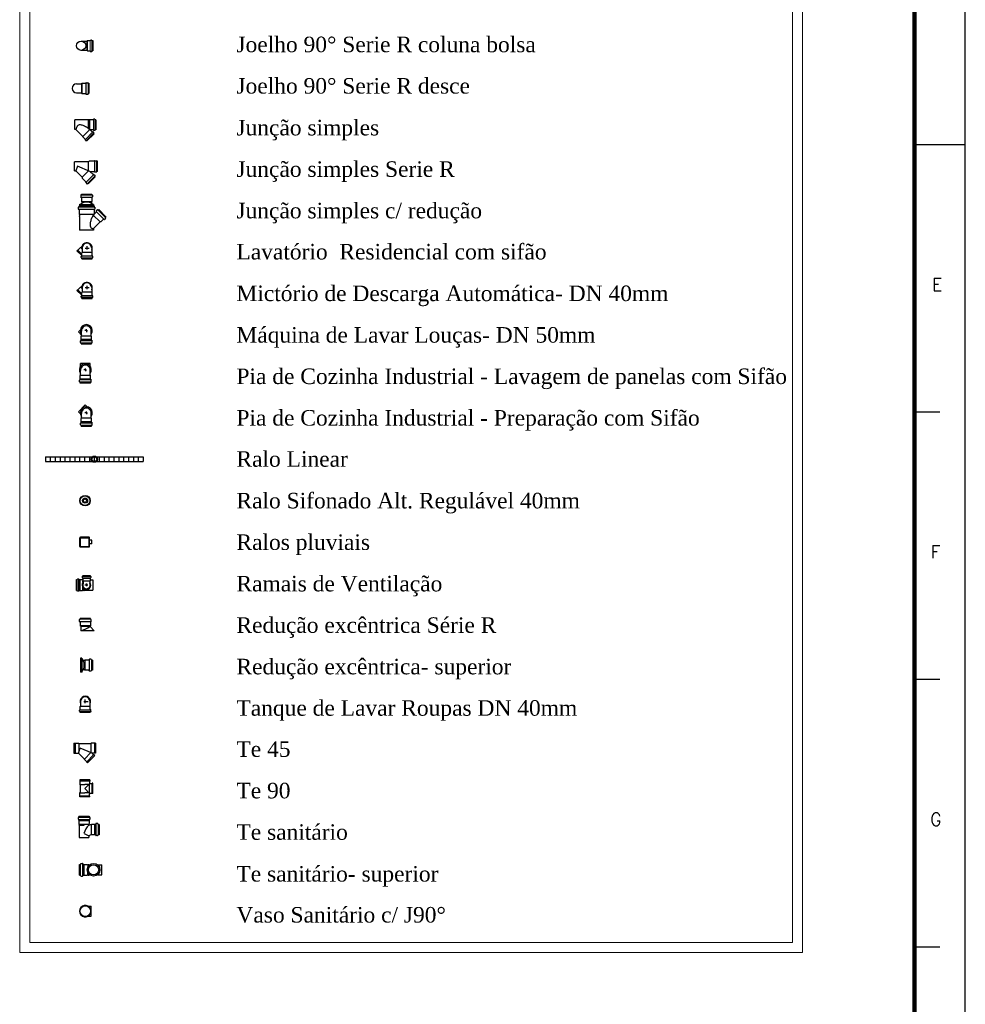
# Model space of a CAD drawing. Header units: millimetres. Extents: x 664 to 730045, y -4 to 80.
# Tile 77 of 78: x 764 to 783, y 42 to 62. Entities that reach past the tile are written whole.
import ezdxf

# ---------------------------------------------------------------- set-up
doc = ezdxf.new("R2010")
doc.units = ezdxf.units.MM
doc.header["$MEASUREMENT"] = 0
for name, color, linetype, lineweight in [('DI-Níveis', 7, 'Continuous', 20), ('DI-Textos', 7, 'Continuous', 20), ('Simbolos', 1, 'Continuous', 30), ('SIMBOLOS INT', 8, 'Continuous', 5), ('Simbolos_int', 1, 'Continuous', 30)]:
    doc.layers.add(name, color=color, linetype=linetype, lineweight=lineweight)
doc.layers.add('Margem', color=4, linetype='Continuous')
doc.styles.add('ROMANS', font='ROMANS')
doc.styles.add('TimesNewRoman', font='times.ttf')

msp = doc.modelspace()

# ---------------------------------------------------------------- linework, layer by layer
at = {"color": 1}
for p, q in [((764.9593, 53.2526), (764.9593, 53.1632)), ((764.9593, 53.2526), (766.8838, 53.2526)), ((765.056, 53.2526), (765.056, 53.1632)), ((765.1526, 53.2526), (765.1526, 53.1632)), ((765.2478, 53.2526), (765.2478, 53.1632)), ((765.3445, 53.2526), (765.3445, 53.1632)), ((765.4412, 53.2526), (765.4412, 53.1632)), ((765.5364, 53.2526), (765.5364, 53.1632)), ((765.633, 53.2526), (765.633, 53.1632)), ((765.7297, 53.2526), (765.7297, 53.1632)), ((765.8249, 53.2526), (765.8249, 53.1632)), ((765.9216, 53.2526), (765.9216, 53.1632)), ((766.0182, 53.2526), (766.0182, 53.1632)), ((766.1134, 53.2526), (766.1134, 53.1632)), ((766.2101, 53.2526), (766.2101, 53.1632)), ((766.3068, 53.2526), (766.3068, 53.1632)), ((766.402, 53.2526), (766.402, 53.1632)), ((766.4986, 53.2526), (766.4986, 53.1632)), ((766.5953, 53.2526), (766.5953, 53.1632)), ((766.6905, 53.2526), (766.6905, 53.1632)), ((766.7872, 53.2526), (766.7872, 53.1632)), ((766.8838, 53.2526), (766.8838, 53.1632)), ((764.9593, 53.1632), (766.8838, 53.1632))]:
    msp.add_line(p, q, dxfattribs=at)
at = {"layer": 'DI-Níveis', "linetype": 'Continuous'}
for p, q in [((764.4538, 77.7434), (764.4538, 43.5103)), ((779.8538, 77.7434), (779.8538, 43.5103)), ((764.6538, 77.5434), (764.6538, 43.7103)), ((779.6538, 77.5434), (779.6538, 43.7103)), ((764.6538, 43.7103), (779.6538, 43.7103)), ((764.4538, 43.5103), (779.8538, 43.5103))]:
    msp.add_line(p, q, dxfattribs=at)
at = {"layer": 'Margem', "color": 1}
for p, q in [((783.0538, -3.6803), (783.0538, 80.4197)), ((782.0538, 59.3947), (783.0538, 59.3947)), ((782.0538, 54.1385), (782.5538, 54.1385)), ((782.0538, 48.8822), (782.5538, 48.8822)), ((782.0538, 43.626), (782.5538, 43.626))]:
    msp.add_line(p, q, dxfattribs=at)
at = {"layer": 'Margem', "lineweight": 100}
msp.add_line((782.0538, 79.4197), (782.0538, -2.6803), dxfattribs=at)
at = {"layer": 'Simbolos'}
for p, q in [((765.6623, 61.4263), (765.7768, 61.4263)), ((765.7768, 61.4263), (765.7859, 61.4354)), ((765.7859, 61.4354), (765.8368, 61.4354)), ((765.8387, 61.4354), (765.8387, 61.4445)), ((765.8405, 61.4463), (765.8696, 61.4463)), ((765.8732, 61.4445), (765.8732, 61.4354)), ((765.8732, 61.4354), (765.8896, 61.4354)), ((765.8896, 61.4354), (765.8896, 61.2354)), ((765.6623, 61.2445), (765.7768, 61.2445)), ((765.7768, 61.2445), (765.7859, 61.2354)), ((765.7859, 61.2354), (765.8368, 61.2354)), ((765.8387, 61.2354), (765.8387, 61.2263)), ((765.8405, 61.2245), (765.8696, 61.2245)), ((765.8732, 61.2263), (765.8732, 61.2354)), ((765.8732, 61.2354), (765.8896, 61.2354)), ((765.5724, 60.5855), (765.6671, 60.5855)), ((765.6671, 60.5855), (765.6777, 60.596)), ((765.6777, 60.596), (765.7514, 60.596)), ((765.754, 60.5987), (765.7566, 60.6039)), ((765.7593, 60.6066), (765.7961, 60.6066)), ((765.7987, 60.6039), (765.8014, 60.5987)), ((765.804, 60.596), (765.8171, 60.596)), ((765.8171, 60.596), (765.8171, 60.396)), ((765.5724, 60.4066), (765.6671, 60.4066)), ((765.6671, 60.4066), (765.6777, 60.396)), ((765.6777, 60.396), (765.7514, 60.396)), ((765.754, 60.3934), (765.7566, 60.3881)), ((765.7593, 60.3855), (765.7961, 60.3855)), ((765.7987, 60.3881), (765.8014, 60.3934)), ((765.804, 60.396), (765.8171, 60.396)), ((765.8082, 59.8755), (765.5403, 59.8755)), ((765.8158, 59.8793), (765.8082, 59.8793)), ((765.8082, 59.8755), (765.8082, 59.8793)), ((765.8158, 59.8755), (765.8158, 59.8793)), ((765.8327, 59.8755), (765.8158, 59.8755)), ((765.8365, 59.8812), (765.8327, 59.8755)), ((765.9026, 59.8812), (765.8365, 59.8812)), ((765.9063, 59.8831), (765.9063, 59.8906)), ((765.9309, 59.8925), (765.9082, 59.8925)), ((765.9346, 59.8831), (765.9327, 59.8906)), ((765.9497, 59.8812), (765.9384, 59.8812)), ((765.9497, 59.8812), (765.9497, 59.6812)), ((765.561, 59.6869), (765.5403, 59.6869)), ((765.6969, 59.551), (765.561, 59.6869)), ((765.8082, 59.702), (765.8082, 59.7095)), ((765.8158, 59.6963), (765.8082, 59.702)), ((765.8158, 59.6963), (765.8158, 59.7038)), ((765.8856, 59.6378), (765.846, 59.6774)), ((765.9026, 59.6812), (765.8478, 59.6812)), ((765.8893, 59.6378), (765.8931, 59.6416)), ((765.912, 59.6265), (765.8969, 59.6416)), ((765.9063, 59.6793), (765.9063, 59.6718)), ((765.9309, 59.6699), (765.9082, 59.6699)), ((765.9101, 59.6171), (765.9139, 59.6227)), ((765.9177, 59.6057), (765.9101, 59.6133)), ((765.9346, 59.6793), (765.9327, 59.6718)), ((765.9497, 59.6812), (765.9384, 59.6812)), ((765.6969, 59.5435), (765.6969, 59.551)), ((765.7441, 59.4963), (765.6969, 59.5435)), ((765.7441, 59.4925), (765.7403, 59.4887)), ((765.7554, 59.4699), (765.7403, 59.485)), ((765.7648, 59.4718), (765.7592, 59.468)), ((765.7761, 59.4642), (765.7686, 59.4718)), ((765.9177, 59.6057), (765.7761, 59.4642)), ((765.8062, 59.0547), (765.5328, 59.0547)), ((765.8028, 59.0547), (765.8062, 59.0547)), ((765.8195, 59.0647), (765.8062, 59.0547)), ((765.9228, 59.0647), (765.8195, 59.0647)), ((765.9328, 59.0747), (765.9662, 59.0747)), ((765.9695, 59.068), (765.9695, 59.0713)), ((765.9828, 59.0647), (765.9762, 59.0647)), ((765.9828, 58.8647), (765.9828, 59.0647)), ((765.5328, 58.8747), (765.5562, 58.8747)), ((765.5928, 58.9647), (765.5562, 58.8747)), ((765.5562, 58.8747), (765.6828, 58.7513)), ((765.8362, 58.8647), (765.5928, 58.9647)), ((765.8995, 58.8013), (765.8362, 58.8647)), ((765.8362, 58.8647), (765.9228, 58.8647)), ((765.9328, 58.8547), (765.9662, 58.8547)), ((765.9695, 58.8613), (765.9695, 58.858)), ((765.9828, 58.8647), (765.9762, 58.8647)), ((765.6828, 58.7513), (765.6828, 58.7313)), ((765.6828, 58.7313), (765.7562, 58.658)), ((765.7562, 58.6447), (765.7762, 58.6213)), ((765.7995, 58.618), (765.9395, 58.758)), ((765.9128, 58.8013), (765.9362, 58.7813)), ((765.9328, 58.7713), (765.9362, 58.7747)), ((765.9395, 58.758), (765.9328, 58.7647)), ((765.7862, 58.6247), (765.7828, 58.6213)), ((765.7995, 58.618), (765.7928, 58.6247)), ((765.6536, 58.3948), (765.6536, 58.3615)), ((765.6564, 58.3976), (765.6675, 58.4003)), ((765.6564, 58.3587), (765.6647, 58.3587)), ((765.6703, 58.4198), (765.6703, 58.4059)), ((765.6703, 58.4198), (765.8702, 58.4198)), ((765.6703, 58.3531), (765.6703, 58.2726)), ((765.6703, 58.2726), (765.6758, 58.2671)), ((765.6758, 58.2671), (765.6758, 58.2393)), ((765.8702, 58.2726), (765.8646, 58.2671)), ((765.8646, 58.2671), (765.8646, 58.2393)), ((765.8702, 58.4198), (765.8702, 58.4059)), ((765.8702, 58.3531), (765.8702, 58.2726)), ((765.884, 58.3976), (765.8729, 58.4003)), ((765.884, 58.3587), (765.8757, 58.3587)), ((765.8868, 58.3948), (765.8868, 58.3615)), ((765.6064, 58.1588), (765.6064, 58.1255)), ((765.6203, 58.1644), (765.6092, 58.1616)), ((765.6203, 58.1227), (765.6092, 58.1227)), ((765.6231, 58.1866), (765.6231, 58.1699)), ((765.6231, 58.1866), (765.9174, 58.1866)), ((765.6231, 58.1172), (765.6231, 58.0866)), ((765.6231, 58.0866), (765.6231, 58.02)), ((765.6314, 58.2116), (765.6842, 58.2421)), ((765.6314, 58.2116), (765.6314, 58.1866)), ((765.909, 58.2116), (765.8563, 58.2421)), ((765.909, 58.2116), (765.909, 58.1866)), ((765.9174, 58.1866), (765.9174, 58.1699)), ((765.9174, 58.1172), (765.9174, 58.0866)), ((765.9174, 58.0866), (765.9174, 58.0339)), ((765.9201, 58.1644), (765.9312, 58.1616)), ((765.9201, 58.1227), (765.9312, 58.1227)), ((765.9618, 58.0672), (765.9229, 58.0311)), ((765.934, 58.1588), (765.934, 58.1255)), ((765.9784, 58.1088), (765.9562, 58.0866)), ((765.9562, 58.0811), (765.9618, 58.0728)), ((765.984, 58.1088), (765.9923, 58.1033)), ((766.009, 58.1144), (765.9979, 58.1033)), ((766.009, 58.1144), (766.1506, 57.9728)), ((765.6231, 58.02), (765.6314, 58.0145)), ((765.6314, 57.9895), (765.6259, 57.9895)), ((765.6259, 57.9895), (765.6259, 57.9784)), ((765.6314, 57.9784), (765.6259, 57.9784)), ((765.6314, 58.0145), (765.6314, 57.9895)), ((765.6314, 57.9784), (765.6314, 57.7119)), ((765.8979, 57.9895), (765.8924, 57.9784)), ((766.0367, 57.8701), (765.909, 57.7424)), ((766.0478, 57.8701), (766.0367, 57.8701)), ((766.1034, 57.9256), (766.0478, 57.8701)), ((766.1172, 57.9201), (766.1089, 57.9256)), ((766.145, 57.9423), (766.1228, 57.9201)), ((766.1506, 57.9728), (766.1394, 57.9617)), ((766.145, 57.9478), (766.1394, 57.9562)), ((765.909, 57.7424), (765.909, 57.7119)), ((765.5802, 57.3048), (765.5938, 57.3183)), ((765.5802, 57.3048), (765.6785, 57.2099)), ((765.5938, 57.3183), (765.6005, 57.3183)), ((765.6005, 57.3183), (765.648, 57.3658)), ((765.648, 57.3658), (765.6548, 57.3658)), ((765.6819, 57.3929), (765.6548, 57.3658)), ((765.6853, 57.359), (765.6853, 57.315)), ((765.6853, 57.315), (765.6853, 57.2709)), ((765.8717, 57.359), (765.8717, 57.315)), ((765.8717, 57.315), (765.8717, 57.2709)), ((765.6649, 57.1692), (765.6649, 57.1929)), ((765.6683, 57.1963), (765.6751, 57.1963)), ((765.6683, 57.1658), (765.6751, 57.1624)), ((765.6785, 57.2641), (765.6853, 57.2709)), ((765.6785, 57.1997), (765.6785, 57.2641)), ((765.6785, 57.1455), (765.6785, 57.159)), ((765.6785, 57.1455), (765.8785, 57.1455)), ((765.8785, 57.2641), (765.8717, 57.2709)), ((765.8785, 57.1997), (765.8785, 57.2641)), ((765.8785, 57.1455), (765.8785, 57.159)), ((765.8887, 57.1963), (765.8819, 57.1963)), ((765.8887, 57.1658), (765.8819, 57.1624)), ((765.8921, 57.1692), (765.8921, 57.1929)), ((765.5802, 56.5257), (765.5938, 56.5392)), ((765.5802, 56.5257), (765.6785, 56.4308)), ((765.5938, 56.5392), (765.6005, 56.5392)), ((765.6005, 56.5392), (765.648, 56.5867)), ((765.648, 56.5867), (765.6548, 56.5867)), ((765.6819, 56.6138), (765.6548, 56.5867)), ((765.6853, 56.5799), (765.6853, 56.5358)), ((765.6853, 56.5358), (765.6853, 56.4918)), ((765.8717, 56.5799), (765.8717, 56.5358)), ((765.8717, 56.5358), (765.8717, 56.4918)), ((765.6649, 56.3901), (765.6649, 56.4138)), ((765.6683, 56.4172), (765.6751, 56.4172)), ((765.6683, 56.3867), (765.6751, 56.3833)), ((765.6785, 56.485), (765.6853, 56.4918)), ((765.6785, 56.4206), (765.6785, 56.485)), ((765.6785, 56.3664), (765.6785, 56.3799)), ((765.6785, 56.3664), (765.8785, 56.3664)), ((765.8785, 56.485), (765.8717, 56.4918)), ((765.8785, 56.4206), (765.8785, 56.485)), ((765.8785, 56.3664), (765.8785, 56.3799)), ((765.8887, 56.4172), (765.8819, 56.4172)), ((765.8887, 56.3867), (765.8819, 56.3833)), ((765.8921, 56.3901), (765.8921, 56.4138)), ((765.6489, 55.7513), (765.61, 55.7124)), ((765.6655, 55.6236), (765.6711, 55.6291)), ((765.6655, 55.5597), (765.6655, 55.6236)), ((765.6655, 55.543), (765.6655, 55.5597)), ((765.6711, 55.6291), (765.6711, 55.7236)), ((765.86, 55.6291), (765.86, 55.7236)), ((765.8655, 55.6236), (765.86, 55.6291)), ((765.8655, 55.5597), (765.8655, 55.6236)), ((765.8655, 55.543), (765.8655, 55.5597)), ((765.6489, 55.5013), (765.6489, 55.5347)), ((765.6516, 55.5374), (765.66, 55.5374)), ((765.6516, 55.4986), (765.6627, 55.4958)), ((765.6655, 55.4763), (765.6655, 55.4902)), ((765.6655, 55.4763), (765.8655, 55.4763)), ((765.8655, 55.4763), (765.8655, 55.4902)), ((765.8794, 55.4986), (765.8683, 55.4958)), ((765.8794, 55.5374), (765.8711, 55.5374)), ((765.8822, 55.5013), (765.8822, 55.5347)), ((765.6513, 55.0359), (765.6513, 55.0914)), ((765.8402, 55.0359), (765.8402, 55.0914)), ((765.6458, 54.8525), (765.6513, 54.8581)), ((765.6458, 54.7886), (765.6458, 54.8525)), ((765.6458, 54.772), (765.6458, 54.7886)), ((765.6513, 54.8581), (765.6513, 54.9525)), ((765.8402, 54.8581), (765.8402, 54.9525)), ((765.8458, 54.8525), (765.8402, 54.8581)), ((765.8458, 54.7886), (765.8458, 54.8525)), ((765.8458, 54.772), (765.8458, 54.7886)), ((765.6291, 54.7303), (765.6291, 54.7636)), ((765.6319, 54.7664), (765.6402, 54.7664)), ((765.6319, 54.7275), (765.643, 54.7247)), ((765.6458, 54.7053), (765.6458, 54.7192)), ((765.8458, 54.7053), (765.6458, 54.7053)), ((765.8458, 54.7053), (765.8458, 54.7192)), ((765.8596, 54.7275), (765.8485, 54.7247)), ((765.8596, 54.7664), (765.8513, 54.7664)), ((765.8624, 54.7303), (765.8624, 54.7636)), ((765.7822, 54.2351), (765.7433, 54.274)), ((765.6489, 54.1018), (765.61, 54.1407)), ((765.6655, 54.0073), (765.6711, 54.0129)), ((765.6655, 53.9434), (765.6655, 54.0073)), ((765.6711, 54.0129), (765.6711, 54.1073)), ((765.86, 54.0129), (765.86, 54.1073)), ((765.8655, 54.0073), (765.86, 54.0129)), ((765.8655, 53.9434), (765.8655, 54.0073)), ((765.6489, 53.8851), (765.6489, 53.9184)), ((765.6516, 53.9212), (765.66, 53.9212)), ((765.6516, 53.8823), (765.6627, 53.8796)), ((765.6655, 53.9268), (765.6655, 53.9434)), ((765.6655, 53.8601), (765.6655, 53.874)), ((765.6655, 53.8601), (765.8655, 53.8601)), ((765.8655, 53.9268), (765.8655, 53.9434)), ((765.8655, 53.8601), (765.8655, 53.874)), ((765.8794, 53.8823), (765.8683, 53.8796)), ((765.8794, 53.9212), (765.8711, 53.9212)), ((765.8822, 53.8851), (765.8822, 53.9184)), ((765.8199, 51.675), (765.6468, 51.675)), ((765.6367, 51.4917), (765.6367, 51.6649)), ((765.8199, 51.4816), (765.6468, 51.4816)), ((765.83, 51.4917), (765.83, 51.6649)), ((765.8704, 51.6144), (765.83, 51.6144)), ((765.8704, 51.5422), (765.83, 51.5422)), ((765.8733, 51.5451), (765.8733, 51.6115)), ((765.6835, 50.9034), (765.6835, 50.8794)), ((765.6855, 50.9054), (765.6935, 50.9074)), ((765.6955, 50.9214), (765.8395, 50.9214)), ((765.6955, 50.9214), (765.6955, 50.9114)), ((765.8395, 50.9214), (765.8395, 50.9114)), ((765.8495, 50.9054), (765.8415, 50.9074)), ((765.8515, 50.9034), (765.8515, 50.8794)), ((765.5715, 50.6294), (765.5715, 50.8414)), ((765.5715, 50.8414), (765.5835, 50.8414)), ((765.5875, 50.8434), (765.5895, 50.8514)), ((765.5915, 50.8534), (765.6155, 50.8534)), ((765.6175, 50.8434), (765.6175, 50.8514)), ((765.6215, 50.8414), (765.6435, 50.8414)), ((765.6435, 50.8414), (765.6915, 50.8414)), ((765.6855, 50.8774), (765.6915, 50.8774)), ((765.6915, 50.8414), (765.6955, 50.8374)), ((765.6955, 50.8734), (765.6955, 50.8614)), ((765.6955, 50.8614), (765.6955, 50.8154)), ((765.6955, 50.8154), (765.6995, 50.8114)), ((765.6995, 50.8114), (765.6995, 50.7634)), ((765.8395, 50.8154), (765.8355, 50.8114)), ((765.8355, 50.8114), (765.8355, 50.7634)), ((765.8395, 50.8734), (765.8395, 50.8614)), ((765.8395, 50.8614), (765.8395, 50.8154)), ((765.8395, 50.8354), (765.8915, 50.8354)), ((765.8495, 50.8774), (765.8435, 50.8774)), ((765.5715, 50.6294), (765.5835, 50.6294)), ((765.5875, 50.6274), (765.5895, 50.6194)), ((765.5915, 50.6174), (765.6155, 50.6174)), ((765.6175, 50.6274), (765.6175, 50.6194)), ((765.6215, 50.6294), (765.6435, 50.6294)), ((765.6435, 50.6294), (765.6915, 50.6294)), ((765.6915, 50.6294), (765.6955, 50.6354)), ((765.6955, 50.6354), (765.7135, 50.6354)), ((765.7135, 50.6334), (765.7135, 50.6294)), ((765.7135, 50.6294), (765.7215, 50.6294)), ((765.7235, 50.6334), (765.7215, 50.6294)), ((765.7235, 50.6354), (765.8915, 50.6354)), ((765.63, 50.0157), (765.63, 50.0551)), ((765.6326, 50.0578), (765.6431, 50.0604)), ((765.6326, 50.0104), (765.6431, 50.0104)), ((765.8458, 50.0762), (765.6458, 50.0762)), ((765.6458, 50.063), (765.6458, 50.0762)), ((765.6458, 50.0078), (765.6458, 49.9341)), ((765.6563, 49.9235), (765.6458, 49.9341)), ((765.8458, 49.9341), (765.6458, 49.9341)), ((765.8405, 49.9288), (765.8458, 49.9341)), ((765.8458, 50.063), (765.8458, 50.0762)), ((765.8458, 50.0078), (765.8458, 49.9341)), ((765.8589, 50.0578), (765.8484, 50.0604)), ((765.8589, 50.0104), (765.8484, 50.0104)), ((765.8615, 50.0157), (765.8615, 50.0551)), ((765.6563, 49.9235), (765.6563, 49.8341)), ((765.9221, 49.8367), (765.8405, 49.9183)), ((765.9221, 49.8367), (765.9221, 49.8341)), ((765.6739, 49.298), (765.6489, 49.298)), ((765.6739, 49.298), (765.7045, 49.2453)), ((765.7295, 49.2536), (765.7017, 49.2536)), ((765.7378, 49.2591), (765.7295, 49.2536)), ((765.8184, 49.2591), (765.7378, 49.2591)), ((765.8212, 49.273), (765.8212, 49.2647)), ((765.8573, 49.2758), (765.8267, 49.2758)), ((765.8628, 49.273), (765.8656, 49.2619)), ((765.885, 49.2591), (765.8684, 49.2591)), ((765.885, 49.2591), (765.885, 49.0591)), ((765.6739, 49.0203), (765.6489, 49.0203)), ((765.6739, 49.0203), (765.7045, 49.073)), ((765.7295, 49.0647), (765.7017, 49.0647)), ((765.7378, 49.0591), (765.7295, 49.0647)), ((765.8184, 49.0591), (765.7378, 49.0591)), ((765.8212, 49.0453), (765.8212, 49.0536)), ((765.8573, 49.0425), (765.8267, 49.0425)), ((765.8628, 49.0453), (765.8656, 49.0564)), ((765.885, 49.0591), (765.8684, 49.0591)), ((765.6497, 48.4443), (765.6497, 48.4002)), ((765.6497, 48.4002), (765.6497, 48.3562)), ((765.8361, 48.4443), (765.8361, 48.4002)), ((765.8361, 48.4002), (765.8361, 48.3562)), ((765.6293, 48.2545), (765.6293, 48.2748)), ((765.6327, 48.2816), (765.6395, 48.2816)), ((765.6327, 48.2511), (765.6395, 48.2477)), ((765.6429, 48.3494), (765.6497, 48.3562)), ((765.6429, 48.285), (765.6429, 48.3494)), ((765.6429, 48.2307), (765.6429, 48.2443)), ((765.8429, 48.2307), (765.6429, 48.2307)), ((765.8429, 48.3494), (765.8361, 48.3562)), ((765.8429, 48.285), (765.8429, 48.3494)), ((765.8429, 48.2307), (765.8429, 48.2443)), ((765.853, 48.2816), (765.8463, 48.2816)), ((765.853, 48.2511), (765.8463, 48.2477)), ((765.8564, 48.2545), (765.8564, 48.2748)), ((765.5222, 47.6275), (765.5222, 47.4275)), ((765.5222, 47.6275), (765.5389, 47.6275)), ((765.5389, 47.6275), (765.5455, 47.6242)), ((765.5455, 47.6242), (765.6122, 47.6242)), ((765.6122, 47.6242), (765.6155, 47.6175)), ((765.6155, 47.6175), (765.8522, 47.6175)), ((765.8589, 47.6242), (765.8522, 47.6175)), ((765.9255, 47.6242), (765.8589, 47.6242)), ((765.9289, 47.6275), (765.9255, 47.6242)), ((765.9455, 47.6275), (765.9289, 47.6275)), ((765.9455, 47.6275), (765.9455, 47.4275)), ((765.5222, 47.4275), (765.5389, 47.4275)), ((765.5389, 47.4275), (765.5455, 47.4308)), ((765.5455, 47.4308), (765.6055, 47.4308)), ((765.6089, 47.4308), (765.6422, 47.5275)), ((765.7255, 47.3142), (765.6122, 47.4275)), ((765.8822, 47.4275), (765.6422, 47.5275)), ((765.9089, 47.3975), (765.8822, 47.4242)), ((765.9255, 47.4308), (765.8855, 47.4308)), ((765.9289, 47.4275), (765.9255, 47.4308)), ((765.9455, 47.4275), (765.9289, 47.4275)), ((765.7255, 47.3075), (765.7255, 47.3142)), ((765.7722, 47.2608), (765.7255, 47.3075)), ((765.7722, 47.2542), (765.7722, 47.2608)), ((765.7855, 47.2408), (765.7722, 47.2542)), ((765.7855, 47.2408), (765.9289, 47.3842)), ((765.9155, 47.3975), (765.9089, 47.3975)), ((765.9289, 47.3842), (765.9155, 47.3975)), ((765.835, 46.9042), (765.635, 46.9042)), ((765.635, 46.9042), (765.635, 46.882)), ((765.635, 46.882), (765.635, 46.8153)), ((765.8239, 46.882), (765.8239, 46.8376)), ((765.835, 46.882), (765.8239, 46.882)), ((765.835, 46.9042), (765.835, 46.882)), ((765.8905, 46.8376), (765.8794, 46.8376)), ((765.8794, 46.8376), (765.8794, 46.8265)), ((765.8905, 46.6376), (765.8905, 46.8376)), ((765.635, 46.8153), (765.6461, 46.8098)), ((765.635, 46.6487), (765.6461, 46.6598)), ((765.635, 46.5876), (765.635, 46.6487)), ((765.6461, 46.8098), (765.6461, 46.6598)), ((765.8239, 46.8265), (765.735, 46.7376)), ((765.8239, 46.6376), (765.735, 46.7376)), ((765.8794, 46.8265), (765.835, 46.8265)), ((765.635, 46.5709), (765.635, 46.5876)), ((765.835, 46.5709), (765.635, 46.5709)), ((765.8239, 46.5876), (765.8239, 46.6265)), ((765.835, 46.5876), (765.8239, 46.5876)), ((765.8794, 46.6376), (765.835, 46.6376)), ((765.835, 46.5709), (765.835, 46.5876)), ((765.8905, 46.6376), (765.8794, 46.6376)), ((765.6032, 46.1636), (765.6032, 46.133)), ((765.606, 46.1691), (765.6171, 46.1719)), ((765.606, 46.1275), (765.6144, 46.1275)), ((765.6199, 46.1913), (765.8199, 46.1913)), ((765.6199, 46.1913), (765.6199, 46.1747)), ((765.6199, 46.1247), (765.6199, 46.1052)), ((765.6199, 46.1052), (765.6199, 46.0441)), ((765.8199, 46.1913), (765.8199, 46.1747)), ((765.8199, 46.1247), (765.8199, 46.1052)), ((765.8199, 46.1052), (765.8199, 46.0441)), ((765.8338, 46.1691), (765.8227, 46.1719)), ((765.8338, 46.1275), (765.8255, 46.1275)), ((765.8366, 46.1636), (765.8366, 46.133)), ((765.6199, 46.0441), (765.6255, 46.0358)), ((765.6199, 46.0275), (765.6199, 46.0163)), ((765.6255, 46.0275), (765.6199, 46.0275)), ((765.6255, 46.0163), (765.6199, 46.0163)), ((765.6255, 46.0358), (765.6255, 46.0275)), ((765.6255, 46.0163), (765.6255, 45.7719)), ((765.8199, 46.0441), (765.8144, 46.0358)), ((765.8144, 46.0358), (765.8144, 46.0163)), ((765.8671, 46.0275), (765.8616, 46.0219)), ((765.9282, 46.0275), (765.8671, 46.0275)), ((765.931, 46.0275), (765.9282, 46.0275)), ((765.9477, 46.0275), (765.931, 46.0275)), ((765.9505, 46.0413), (765.9505, 46.033)), ((765.9866, 46.0441), (765.956, 46.0441)), ((765.9921, 46.0413), (765.9949, 46.0302)), ((766.0144, 46.0275), (765.9977, 46.0275)), ((766.0144, 46.0275), (766.0144, 45.8275)), ((765.7199, 45.8525), (765.8144, 45.8052)), ((765.8144, 45.8052), (765.8144, 45.7719)), ((765.8671, 45.8275), (765.8644, 45.8302)), ((765.9282, 45.8275), (765.8671, 45.8275)), ((765.931, 45.8275), (765.9282, 45.8275)), ((765.9477, 45.8275), (765.931, 45.8275)), ((765.9505, 45.8136), (765.9505, 45.8219)), ((765.9866, 45.8108), (765.956, 45.8108)), ((765.9921, 45.8136), (765.9949, 45.8247)), ((766.0144, 45.8275), (765.9977, 45.8275)), ((765.628, 45.0312), (765.628, 45.243)), ((765.628, 45.243), (765.6456, 45.243)), ((765.6515, 45.2577), (765.6486, 45.2459)), ((765.6574, 45.2607), (765.6897, 45.2607)), ((765.6956, 45.2577), (765.6956, 45.2489)), ((765.6986, 45.243), (765.7191, 45.243)), ((765.7191, 45.243), (765.7839, 45.243)), ((765.7839, 45.243), (765.7927, 45.2371)), ((765.7927, 45.2371), (765.8309, 45.2371)), ((765.8015, 45.2371), (765.8015, 45.243)), ((765.8015, 45.243), (765.8133, 45.243)), ((765.8133, 45.2371), (765.8133, 45.243)), ((765.9839, 45.2371), (766.0721, 45.2371)), ((765.628, 45.0312), (765.6456, 45.0312)), ((765.6515, 45.0165), (765.6486, 45.0283)), ((765.6574, 45.0136), (765.6897, 45.0136)), ((765.6956, 45.0165), (765.6956, 45.0254)), ((765.6986, 45.0312), (765.7191, 45.0312)), ((765.7191, 45.0312), (765.7839, 45.0312)), ((765.7839, 45.0312), (765.7927, 45.0371)), ((765.7927, 45.0371), (765.8309, 45.0371)), ((765.8015, 45.0371), (765.8015, 45.0312)), ((765.8015, 45.0312), (765.8133, 45.0312)), ((765.8133, 45.0371), (765.8133, 45.0312)), ((765.9839, 45.0371), (766.0721, 45.0371)), ((765.7972, 44.423), (765.8619, 44.423)), ((765.7972, 44.223), (765.8619, 44.223))]:
    msp.add_line(p, q, dxfattribs=at)
for centre, radius in [((765.6623, 61.3354), 0.0915), ((765.7395, 52.3931), 0.1029), ((765.7395, 52.3931), 0.05), ((765.9074, 45.1371), 0.1247)]:
    msp.add_circle(centre, radius, dxfattribs=at)
at = {"layer": 'Simbolos', "color": 1}
msp.add_circle((765.9216, 53.2079), 0.0612, dxfattribs=at)
at = {"layer": 'Simbolos'}
for centre, radius, start, end in [((765.8368, 61.4354), 0.00121, 270, 0), ((765.8405, 61.4445), 0.00242, 90, 180), ((765.8696, 61.4445), 0.00242, 0, 90), ((765.8732, 61.4354), 0.00121, 180, 270), ((765.8368, 61.2354), 0.00121, 0, 90), ((765.8405, 61.2263), 0.00242, 180, 270), ((765.8696, 61.2263), 0.00242, 270, 0), ((765.8732, 61.2354), 0.00121, 90, 180), ((765.5724, 60.496), 0.0889, 90, 270), ((765.7514, 60.5987), 0.00351, 270, 355), ((765.7593, 60.6039), 0.00351, 90, 175), ((765.7961, 60.6039), 0.00351, 15, 90), ((765.804, 60.5987), 0.00351, 195, 270), ((765.7514, 60.3934), 0.00351, 5, 90), ((765.7593, 60.3881), 0.00351, 185, 270), ((765.7961, 60.3881), 0.00351, 270, 345), ((765.804, 60.3934), 0.00351, 90, 165), ((765.9026, 59.8831), 0.00252, 270, 355), ((765.9082, 59.8906), 0.00252, 90, 175), ((765.9309, 59.8906), 0.00252, 15, 90), ((765.9384, 59.8831), 0.00252, 195, 270), ((765.7026, 59.6774), 0.1417, 174.852, 176.341), ((765.7026, 59.6774), 0.1417, 158.924, 174.852), ((765.6686, 59.6906), 0.1038, 140.286, 158.924), ((765.646, 59.7076), 0.0757, 115.866, 140.286), ((765.6346, 59.734), 0.0474, 94.1353, 115.866), ((765.6252, 59.6133), 0.1681, 74.86, 88.4013), ((765.5761, 59.4321), 0.3559, 64.3358, 74.86), ((765.4516, 59.1718), 0.6437, 56.5155, 64.3358), ((765.4516, 59.1718), 0.6437, 56.458, 56.5155), ((765.4516, 59.1718), 0.6437, 52.1821, 55.594), ((765.8478, 59.6793), 0.00252, 90, 225), ((765.8875, 59.6397), 0.00252, 225, 310), ((765.895, 59.6397), 0.00252, 45, 130), ((765.9026, 59.6793), 0.00252, 5, 90), ((765.9082, 59.6718), 0.00252, 185, 270), ((765.912, 59.6152), 0.00252, 150, 225), ((765.912, 59.6246), 0.00252, 330, 45), ((765.9309, 59.6718), 0.00252, 270, 345), ((765.9384, 59.6793), 0.00252, 90, 165), ((765.7422, 59.4869), 0.00252, 140, 225), ((765.7422, 59.4944), 0.00252, 320, 45), ((765.7573, 59.4699), 0.00252, 225, 300), ((765.7667, 59.4699), 0.00252, 45, 120), ((765.9228, 59.0713), 0.00444, 270, 355), ((765.9328, 59.0713), 0.00444, 90, 175), ((765.9662, 59.0713), 0.00444, 15, 90), ((765.9762, 59.0713), 0.00444, 195, 270), ((765.9228, 58.858), 0.00444, 5, 90), ((765.9328, 58.858), 0.00444, 185, 270), ((765.9662, 58.858), 0.00444, 270, 345), ((765.9762, 58.858), 0.00444, 90, 165), ((765.7595, 58.648), 0.00444, 140, 225), ((765.7528, 58.6547), 0.00444, 320, 45), ((765.9028, 58.8047), 0.00444, 225, 310), ((765.9095, 58.798), 0.00444, 45, 130), ((765.9362, 58.768), 0.00444, 150, 225), ((765.9328, 58.778), 0.00444, 330, 45), ((765.7795, 58.6247), 0.00444, 225, 300), ((765.7895, 58.6213), 0.00444, 45, 120), ((765.6564, 58.3948), 0.0037, 105, 180), ((765.6564, 58.3615), 0.0037, 180, 265), ((765.6647, 58.3531), 0.0037, 0, 85), ((765.6647, 58.4059), 0.0037, 285, 0), ((765.7702, 58.0644), 0.1983, 64.154, 115.846), ((765.8757, 58.4059), 0.0037, 180, 255), ((765.8757, 58.3531), 0.0037, 95, 180), ((765.884, 58.3615), 0.0037, 275, 0), ((765.884, 58.3948), 0.0037, 0, 75), ((765.6092, 58.1588), 0.0037, 105, 180), ((765.6092, 58.1255), 0.0037, 180, 265), ((765.6203, 58.1172), 0.0037, 0, 85), ((765.6203, 58.1699), 0.0037, 285, 0), ((765.9201, 58.1699), 0.0037, 180, 255), ((765.9201, 58.1172), 0.0037, 95, 180), ((765.9312, 58.1255), 0.0037, 275, 0), ((765.9312, 58.1588), 0.0037, 0, 75), ((765.959, 58.0839), 0.0037, 135, 220), ((765.959, 58.07), 0.0037, 315, 40), ((765.9812, 58.1061), 0.0037, 60, 135), ((765.9951, 58.1061), 0.0037, 240, 315), ((766.1339, 57.8118), 0.2947, 160.305, 174.359), ((766.3143, 57.748), 0.4872, 151.924, 160.305), ((766.3143, 57.748), 0.4872, 149.386, 150.334), ((766.3143, 57.748), 0.4872, 144.611, 149.386), ((765.9201, 58.0339), 0.0037, 180, 315), ((766.1061, 57.9228), 0.0037, 50, 135), ((766.12, 57.9228), 0.0037, 230, 315), ((766.1422, 57.9589), 0.0037, 135, 210), ((766.1422, 57.9451), 0.0037, 315, 30), ((766.0034, 57.8257), 0.1637, 174.359, 197.738), ((765.8979, 57.7924), 0.0532, 197.738, 239.386), ((765.8979, 57.7924), 0.0532, 239.386, 281.034), ((765.8757, 57.9006), 0.1637, 281.034, 281.67), ((765.7768, 57.359), 0.093, 0, 180), ((765.6683, 57.1929), 0.00452, 95, 180), ((765.6683, 57.1692), 0.00452, 180, 255), ((765.6751, 57.1997), 0.00452, 275, 0), ((765.6751, 57.159), 0.00452, 0, 75), ((765.8819, 57.1997), 0.00452, 180, 265), ((765.8819, 57.159), 0.00452, 105, 180), ((765.8887, 57.1929), 0.00452, 0, 85), ((765.8887, 57.1692), 0.00452, 285, 0), ((765.7768, 56.5799), 0.093, 0, 180), ((765.6683, 56.4138), 0.00452, 95, 180), ((765.6683, 56.3901), 0.00452, 180, 255), ((765.6751, 56.4206), 0.00452, 275, 0), ((765.6751, 56.3799), 0.00452, 0, 75), ((765.8819, 56.4206), 0.00452, 180, 265), ((765.8819, 56.3799), 0.00452, 105, 180), ((765.8887, 56.4138), 0.00452, 0, 85), ((765.8887, 56.3901), 0.00452, 285, 0), ((765.7655, 55.7347), 0.0946, 352.826, 187.174), ((765.6516, 55.5347), 0.0037, 95, 180), ((765.6516, 55.5013), 0.0037, 180, 255), ((765.66, 55.543), 0.0037, 275, 0), ((765.66, 55.4902), 0.0037, 0, 75), ((765.8711, 55.543), 0.0037, 180, 265), ((765.8711, 55.4902), 0.0037, 105, 180), ((765.8794, 55.5347), 0.0037, 0, 85), ((765.8794, 55.5013), 0.0037, 285, 0), ((765.7458, 54.9636), 0.0946, 352.826, 187.174), ((765.6402, 54.772), 0.0037, 275, 0), ((765.8513, 54.772), 0.0037, 180, 265), ((765.6319, 54.7636), 0.0037, 95, 180), ((765.6319, 54.7303), 0.0037, 180, 255), ((765.6402, 54.7192), 0.0037, 0, 75), ((765.8513, 54.7192), 0.0037, 105, 180), ((765.8596, 54.7636), 0.0037, 0, 85), ((765.8596, 54.7303), 0.0037, 285, 0), ((765.7655, 54.1184), 0.0946, 352.826, 187.174), ((765.6516, 53.9184), 0.0037, 95, 180), ((765.6516, 53.8851), 0.0037, 180, 255), ((765.66, 53.9268), 0.0037, 275, 0), ((765.66, 53.874), 0.0037, 0, 75), ((765.8711, 53.9268), 0.0037, 180, 265), ((765.8711, 53.874), 0.0037, 105, 180), ((765.8794, 53.9184), 0.0037, 0, 85), ((765.8794, 53.8851), 0.0037, 285, 0), ((765.6468, 51.6649), 0.00962, 90, 180), ((765.8199, 51.6649), 0.00962, 0, 90), ((765.6468, 51.4917), 0.00962, 180, 270), ((765.8199, 51.4917), 0.00962, 270, 0), ((765.8704, 51.6115), 0.00289, 0, 90), ((765.8704, 51.5451), 0.00289, 270, 0), ((765.6855, 50.9034), 0.00267, 105, 180), ((765.6915, 50.9114), 0.00267, 285, 0), ((765.8435, 50.9114), 0.00267, 180, 255), ((765.8495, 50.9034), 0.00267, 0, 75), ((765.5835, 50.8434), 0.00267, 270, 345), ((765.5915, 50.8514), 0.00267, 90, 165), ((765.6155, 50.8514), 0.00267, 5, 90), ((765.6215, 50.8434), 0.00267, 185, 270), ((765.6855, 50.8794), 0.00267, 180, 265), ((765.6915, 50.8734), 0.00267, 0, 85), ((765.7675, 50.7354), 0.0729, 157.953, 22.0474), ((765.8435, 50.8734), 0.00267, 95, 180), ((765.8495, 50.8794), 0.00267, 275, 0), ((765.5835, 50.6274), 0.00267, 15, 90), ((765.5915, 50.6194), 0.00267, 195, 270), ((765.6155, 50.6194), 0.00267, 270, 355), ((765.6215, 50.6274), 0.00267, 90, 175), ((765.6326, 50.0551), 0.00351, 95, 180), ((765.6326, 50.0157), 0.00351, 180, 265), ((765.6431, 50.063), 0.00351, 275, 0), ((765.6431, 50.0078), 0.00351, 0, 85), ((765.8484, 50.063), 0.00351, 180, 265), ((765.8484, 50.0078), 0.00351, 95, 180), ((765.8589, 50.0551), 0.00351, 0, 85), ((765.8589, 50.0157), 0.00351, 275, 0), ((765.58, 50.2314), 0.4003, 281.108, 310.113), ((765.8458, 49.9235), 0.00702, 135, 225), ((765.5267, 49.1591), 0.1984, 334.154, 25.846), ((765.8184, 49.2647), 0.0037, 270, 355), ((765.8267, 49.273), 0.0037, 90, 175), ((765.8573, 49.273), 0.0037, 15, 90), ((765.8684, 49.2647), 0.0037, 195, 270), ((765.8184, 49.0536), 0.0037, 5, 90), ((765.8267, 49.0453), 0.0037, 185, 270), ((765.8573, 49.0453), 0.0037, 270, 345), ((765.8684, 49.0536), 0.0037, 90, 165), ((765.7446, 48.4443), 0.093, 0, 180), ((765.6327, 48.2748), 0.00452, 95, 180), ((765.6327, 48.2545), 0.00452, 180, 255), ((765.6395, 48.285), 0.00452, 275, 0), ((765.6395, 48.2443), 0.00452, 0, 75), ((765.8463, 48.285), 0.00452, 180, 265), ((765.8463, 48.2443), 0.00452, 105, 180), ((765.853, 48.2748), 0.00452, 0, 85), ((765.853, 48.2545), 0.00452, 285, 0), ((765.6055, 47.4208), 0.00889, 45, 90), ((765.8855, 47.4275), 0.00444, 90, 225), ((765.835, 46.8376), 0.0087, 180, 270), ((765.835, 46.6265), 0.0087, 90, 180), ((765.606, 46.1636), 0.0037, 105, 180), ((765.606, 46.133), 0.0037, 180, 265), ((765.6144, 46.1247), 0.0037, 0, 85), ((765.6144, 46.1747), 0.0037, 285, 0), ((765.8255, 46.1747), 0.0037, 180, 255), ((765.8255, 46.1247), 0.0037, 95, 180), ((765.8338, 46.133), 0.0037, 275, 0), ((765.8338, 46.1636), 0.0037, 0, 75), ((766.0477, 45.7691), 0.3392, 133.631, 165.884), ((765.8171, 46.0163), 0.0037, 180, 286.278), ((765.931, 45.6275), 0.4013, 99.9198, 106.278), ((765.9477, 46.033), 0.0037, 270, 355), ((765.956, 46.0413), 0.0037, 90, 175), ((765.9866, 46.0413), 0.0037, 15, 90), ((765.9977, 46.033), 0.0037, 195, 270), ((765.931, 45.6275), 0.2135, 108.479, 123.299), ((765.9477, 45.8219), 0.0037, 5, 90), ((765.956, 45.8136), 0.0037, 185, 270), ((765.9866, 45.8136), 0.0037, 270, 345), ((765.9977, 45.8219), 0.0037, 90, 165), ((765.6456, 45.2489), 0.00392, 270, 345), ((765.6574, 45.2577), 0.00392, 90, 165), ((765.6897, 45.2577), 0.00392, 5, 90), ((765.6986, 45.2489), 0.00392, 185, 270), ((765.6456, 45.0254), 0.00392, 15, 90), ((765.6574, 45.0165), 0.00392, 195, 270), ((765.6897, 45.0165), 0.00392, 270, 355), ((765.6986, 45.0254), 0.00392, 90, 175), ((765.7442, 44.323), 0.113, 61.785, 298.215), ((765.7442, 44.323), 0.113, 298.215, 61.785)]:
    msp.add_arc(centre, radius, start, end, dxfattribs=at)
at = {"layer": 'SIMBOLOS INT'}
for p, q in [((765.7768, 61.2445), (765.7768, 61.4263)), ((765.7859, 61.4354), (765.7859, 61.2354)), ((765.8387, 61.4336), (765.8387, 61.2354)), ((765.8732, 61.4354), (765.8732, 61.2354))]:
    msp.add_line(p, q, dxfattribs=at)
at = {"layer": 'Simbolos_int'}
for p, q in [((765.6671, 60.5855), (765.6671, 60.4066)), ((765.6777, 60.596), (765.6777, 60.396)), ((765.754, 60.596), (765.754, 60.396)), ((765.8014, 60.596), (765.8014, 60.396)), ((765.5403, 59.6869), (765.5403, 59.8755)), ((765.8082, 59.7095), (765.8082, 59.8755)), ((765.8158, 59.7038), (765.8158, 59.8755)), ((765.8327, 59.6925), (765.8327, 59.8755)), ((765.9063, 59.8812), (765.9063, 59.6812)), ((765.9365, 59.8812), (765.9365, 59.6812)), ((765.6969, 59.551), (765.8365, 59.6887)), ((765.8875, 59.6359), (765.746, 59.4944)), ((765.9082, 59.6152), (765.7667, 59.4737)), ((765.5328, 58.8747), (765.5328, 59.0547)), ((765.8062, 58.8747), (765.8062, 59.0547)), ((765.9295, 58.8647), (765.9295, 59.0647)), ((765.9728, 58.8647), (765.9728, 59.0647)), ((765.6828, 58.7513), (765.8062, 58.8747)), ((765.7595, 58.6547), (765.9028, 58.798)), ((765.7895, 58.6247), (765.9328, 58.768)), ((765.6703, 58.4031), (765.8702, 58.4031)), ((765.6703, 58.3559), (765.8702, 58.3559)), ((765.6703, 58.2726), (765.8702, 58.2726)), ((765.6231, 58.1671), (765.9174, 58.1671)), ((765.6231, 58.1227), (765.9174, 58.1227)), ((765.6314, 58.2116), (765.909, 58.2116)), ((765.9646, 58.07), (766.1061, 57.9284)), ((765.9951, 58.1033), (766.1394, 57.9589)), ((765.9063, 58.0145), (765.6314, 58.0145)), ((765.9007, 58.0061), (766.0367, 57.8701)), ((765.909, 57.7119), (765.6314, 57.7119)), ((765.6005, 57.3183), (765.6785, 57.2404)), ((765.6548, 57.3658), (765.6751, 57.3455)), ((765.7395, 57.359), (765.8175, 57.359)), ((765.7768, 57.3929), (765.7768, 57.3285)), ((765.8785, 57.1963), (765.6785, 57.1963)), ((765.8785, 57.1624), (765.6785, 57.1624)), ((765.8717, 57.2709), (765.6853, 57.2709)), ((765.6005, 56.5392), (765.6785, 56.4613)), ((765.6548, 56.5867), (765.6751, 56.5664)), ((765.7395, 56.5799), (765.8175, 56.5799)), ((765.7768, 56.6138), (765.7768, 56.5494)), ((765.8785, 56.4172), (765.6785, 56.4172)), ((765.8785, 56.3833), (765.6785, 56.3833)), ((765.8717, 56.4918), (765.6853, 56.4918)), ((765.7655, 55.7347), (765.7655, 55.7624)), ((765.6711, 55.6486), (765.61, 55.7124)), ((765.8655, 55.5597), (765.6655, 55.5597)), ((765.86, 55.6291), (765.6711, 55.6291)), ((765.7655, 55.7347), (765.7322, 55.7347)), ((765.7655, 55.7347), (765.7877, 55.7347)), ((765.7655, 55.7347), (765.7655, 55.7069)), ((765.6655, 55.5402), (765.8655, 55.5402)), ((765.6655, 55.493), (765.8655, 55.493)), ((765.8402, 55.0914), (765.6513, 55.0914)), ((765.7458, 54.9636), (765.7124, 54.9636)), ((765.7458, 54.9636), (765.7458, 54.9914)), ((765.7458, 54.9636), (765.768, 54.9636)), ((765.7458, 54.9636), (765.7458, 54.9359)), ((765.6458, 54.7886), (765.8458, 54.7886)), ((765.6513, 54.8581), (765.8402, 54.8581)), ((765.8458, 54.7692), (765.6458, 54.7692)), ((765.8458, 54.722), (765.6458, 54.722)), ((765.61, 54.1407), (765.7433, 54.274)), ((765.86, 54.0129), (765.6711, 54.0129)), ((765.7655, 54.1184), (765.7322, 54.1184)), ((765.7655, 54.1184), (765.7655, 54.1462)), ((765.7655, 54.1184), (765.7877, 54.1184)), ((765.7655, 54.1184), (765.7655, 54.0907)), ((765.8655, 53.9434), (765.6655, 53.9434)), ((765.6655, 53.924), (765.8655, 53.924)), ((765.6655, 53.8768), (765.8655, 53.8768)), ((765.6468, 51.4975), (765.6468, 51.6591)), ((765.6525, 51.6649), (765.8141, 51.6649)), ((765.6525, 51.4917), (765.8141, 51.4917)), ((765.8199, 51.4975), (765.8199, 51.6591)), ((765.8704, 51.5422), (765.8704, 51.6144)), ((765.6955, 50.9094), (765.8395, 50.9094)), ((765.5855, 50.6294), (765.5855, 50.8414)), ((765.6195, 50.6294), (765.6195, 50.8414)), ((765.6435, 50.6294), (765.6435, 50.8414)), ((765.6955, 50.8754), (765.8395, 50.8754)), ((765.8395, 50.8614), (765.6955, 50.8614)), ((765.6955, 50.7814), (765.6955, 50.8154)), ((765.8355, 50.8114), (765.6995, 50.8114)), ((765.7355, 50.7354), (765.7955, 50.7354)), ((765.7675, 50.7354), (765.7675, 50.7614)), ((765.7675, 50.7614), (765.7675, 50.7114)), ((765.8915, 50.8354), (765.8915, 50.6354)), ((765.6955, 50.6354), (765.6955, 50.6894)), ((765.7135, 50.6334), (765.7135, 50.6694)), ((765.7235, 50.6334), (765.7235, 50.6634)), ((765.8458, 50.0604), (765.6458, 50.0604)), ((765.8458, 50.0104), (765.6458, 50.0104)), ((765.6563, 49.9235), (765.8379, 49.9235)), ((765.9221, 49.8341), (765.6563, 49.8341)), ((765.6489, 49.298), (765.6489, 49.0203)), ((765.6739, 49.298), (765.6739, 49.0203)), ((765.7378, 49.2591), (765.7378, 49.0591)), ((765.8212, 49.2591), (765.8212, 49.0591)), ((765.8656, 49.2591), (765.8656, 49.0591)), ((765.7141, 48.4443), (765.7988, 48.4443)), ((765.7446, 48.4104), (765.7446, 48.4816)), ((765.6429, 48.2816), (765.8429, 48.2816)), ((765.6429, 48.2477), (765.8429, 48.2477)), ((765.6497, 48.3562), (765.8361, 48.3562)), ((765.5455, 47.6242), (765.5455, 47.4308)), ((765.6155, 47.6175), (765.6155, 47.4508)), ((765.8522, 47.6175), (765.8522, 47.4408)), ((765.9255, 47.6242), (765.9255, 47.4308)), ((765.7255, 47.3142), (765.8522, 47.4408)), ((765.7722, 47.2608), (765.9089, 47.3975)), ((765.8239, 46.882), (765.635, 46.882)), ((765.635, 46.8153), (765.735, 46.8153)), ((765.635, 46.6487), (765.735, 46.6487)), ((765.8183, 46.8153), (765.735, 46.8153)), ((765.8183, 46.6487), (765.735, 46.6487)), ((765.8183, 46.8153), (765.8183, 46.6487)), ((765.8794, 46.6376), (765.8794, 46.8265)), ((765.8239, 46.5876), (765.635, 46.5876)), ((765.6199, 46.1719), (765.8199, 46.1719)), ((765.6199, 46.1275), (765.8199, 46.1275)), ((765.6199, 46.1052), (765.8199, 46.1052)), ((765.6255, 46.0358), (765.8144, 46.0358)), ((765.6255, 46.0275), (765.7199, 46.0275)), ((765.6255, 46.0163), (765.7199, 46.0163)), ((765.7199, 46.0163), (765.7199, 46.0275)), ((765.8588, 46.0219), (765.8588, 45.8302)), ((765.9282, 46.0275), (765.9282, 45.8275)), ((765.9505, 46.0275), (765.9505, 45.8275)), ((765.9949, 46.0275), (765.9949, 45.8275)), ((765.6255, 45.7719), (765.8144, 45.7719)), ((765.6486, 45.0312), (765.6486, 45.243)), ((765.6956, 45.0312), (765.6956, 45.243)), ((765.7191, 45.0312), (765.7191, 45.243)), ((765.7927, 45.2371), (765.7927, 45.1842)), ((766.0721, 45.0371), (766.0721, 45.2371)), ((765.7927, 45.0371), (765.7927, 45.0901)), ((765.8619, 44.223), (765.8619, 44.423))]:
    msp.add_line(p, q, dxfattribs=at)
at = {"layer": 'Simbolos_int', "color": 1}
msp.add_circle((765.9216, 53.2079), 0.0491, dxfattribs=at)
at = {"layer": 'Simbolos_int'}
for centre, radius in [((765.7395, 52.3931), 0.0947), ((765.7395, 52.3931), 0.0356), ((765.9074, 45.1371), 0.1002), ((765.7442, 44.323), 0.1044)]:
    msp.add_circle(centre, radius, dxfattribs=at)
for centre, radius, start, end in [((765.7768, 57.359), 0.1031, 334.623, 205.377), ((765.7768, 57.359), 0.1031, 334.623, 160.377), ((765.7768, 56.5799), 0.1031, 334.623, 205.377), ((765.7768, 56.5799), 0.1031, 334.623, 160.377), ((765.7655, 55.7347), 0.1178, 322.861, 217.139), ((765.7458, 54.9636), 0.1178, 322.861, 217.139), ((765.7655, 54.1184), 0.1178, 322.861, 217.139), ((765.6525, 51.6591), 0.00481, 90, 180), ((765.6525, 51.4975), 0.00481, 180, 270), ((765.8141, 51.6591), 0.00481, 0, 90), ((765.8141, 51.4975), 0.00481, 270, 0), ((765.7675, 50.7354), 0.0848, 142.861, 37.1393), ((765.7446, 48.4443), 0.1031, 334.623, 205.377)]:
    msp.add_arc(centre, radius, start, end, dxfattribs=at)

# ---------------------------------------------------------------- texts
at = {"layer": 'DI-Textos', "attachment_point": 7, "line_spacing_factor": 0.798, "style": 'TimesNewRoman'}
for s, insert, char_height, width in [('Joelho 90%%d Serie R coluna bolsa', (768.7172, 61.2028), 0.305554, 10.231348), ('Joelho 90%%d Serie R desce', (768.7172, 60.3892), 0.305554, 7.962521), ('Junção simples', (768.7172, 59.4732), 0.305554, 4.915136), ('Junção simples Serie R', (768.7172, 58.6581), 0.305554, 7.510328), ('Junção simples c/ redução', (768.7172, 57.843), 0.305554, 8.454034), ('Lavatório  Residencial com sifão', (768.7172, 57.1288), 0.305554, 10.671744), ('Mictório de Descarga Automática- DN 40mm', (768.7172, 56.2143), 0.305554, 14.855508), ('Máquina de Lavar Louças- DN 50mm', (768.7172, 55.3992), 0.305554, 12.346822), ('Pia de Cozinha Industrial - Lavagem de panelas com Sifão', (768.7172, 54.5841), 0.305554, 18.940969), ('Pia de Cozinha Industrial - Preparação com Sifão', (768.7172, 53.769), 0.305554, 15.932906), ('Ralo Linear', (768.7172, 53.0547), 0.305554, 3.829874), ('Ralo Sifonado Alt. Regulável 40mm', (768.7172, 52.1402), 0.305554, 11.823852), ('Ralos pluviais', (768.7172, 51.3251), 0.305554, 4.600568), ('Ramais de Ventilação', (768.7172, 50.51), 0.305554, 7.081728), ('Redução excêntrica Série R', (768.7172, 49.6949), 0.305554, 8.937684), ('Redução excêntrica- superior', (768.7172, 48.8798), 0.305554, 9.456722), ('Tanque de Lavar Roupas DN 40mm', (768.7172, 48.0662), 0.305554, 11.725549), ('Te 45', (768.7172, 47.3519), 0.30555, 1.859888), ('Te 90', (768.7172, 46.5368), 0.30555, 1.859888), ('Te sanitário', (768.7172, 45.7217), 0.305554, 3.829874), ('Te sanitário- superior', (768.7172, 44.8058), 0.305554, 6.944105), ('Vaso Sanitário c/ J90%%d', (768.7172, 44.0929), 0.305554, 7.132846)]:
    msp.add_mtext(s, dxfattribs=dict(at, insert=insert, char_height=char_height, width=width))
at = {"layer": 'Margem', "color": 1, "char_height": 0.25, "attachment_point": 8, "line_spacing_factor": 0.798, "style": 'ROMANS'}
for s, insert, width in [('E', (782.5009, 56.5166), 0.888739), ('F', (782.4655, 51.2604), 0.810893), ('G', (782.4745, 46.0041), 1.031456)]:
    msp.add_mtext(s, dxfattribs=dict(at, insert=insert, width=width))

doc.saveas('drawing.dxf')
